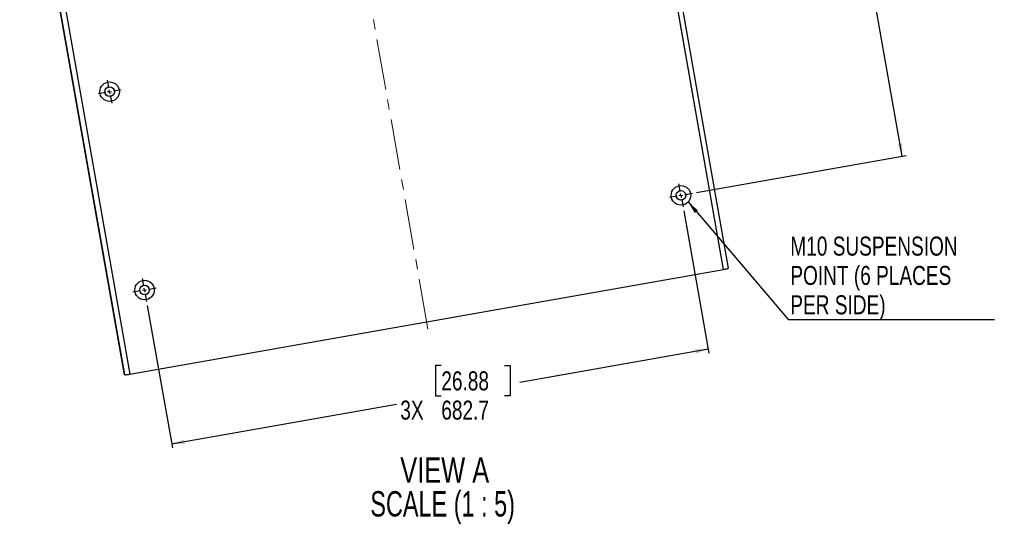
# Model space of a CAD drawing. Header units: millimetres. Extents: x 0 to 4205, y 0 to 2970.
# Tile 25 of 30: x 1836 to 3070, y 1576 to 2206. Entities that reach past the tile are written whole.
import ezdxf

# ---------------------------------------------------------------- set-up
doc = ezdxf.new("R2010")
doc.units = ezdxf.units.MM
doc.header["$LTSCALE"] = 5
doc.linetypes.add('CENTERX2', pattern=[20.32, 12.7, -2.54, 2.54, -2.54])
doc.layers.add('SLD-0', color=7, linetype='Continuous')
doc.styles.add('SLDTEXTSTYLE0', font='TXT', dxfattribs={"width": 0.75})
doc.styles.add('SLDTEXTSTYLE3', font='TXT', dxfattribs={"width": 0.692308})
doc.dimstyles.new('SLDDIMSTYLE0', dxfattribs={"dimtxt": 23.8125, "dimasz": 16, "dimexe": 0, "dimexo": 0.0625, "dimgap": 5.953125, "dimtad": 0, "dimtih": 1, "dimtoh": 1, "dimdec": 1, "dimrnd": 1e-09, "dimzin": 12, "dimdsep": 46, "dimtxsty": 'SLDTEXTSTYLE0', "dimsah": 1, "dimcen": 0.09, "dimadec": 0, "dimazin": 3, "dimtfac": 1, "dimtdec": 1, "dimtofl": 0, "dimtmove": 0, "dimatfit": 3, "dimfxl": 1, "dimfrac": 2, "dimtolj": 1, "dimtzin": 12, "dimarcsym": 0})
doc.dimstyles.new('SLDDIMSTYLE4', dxfattribs={"dimtxt": 0.18, "dimasz": 16, "dimexe": 0, "dimexo": 0.0625, "dimgap": 0, "dimtad": 0, "dimtih": 1, "dimtoh": 1, "dimdec": 0, "dimrnd": 1e-09, "dimzin": 0, "dimdsep": 46, "dimtxsty": 'Standard', "dimsah": 1, "dimcen": 0.09, "dimadec": 0, "dimazin": 0, "dimtfac": 16, "dimtdec": 0, "dimtofl": 0, "dimtmove": 0, "dimatfit": 3, "dimfxl": 1, "dimfrac": 2, "dimtolj": 1, "dimtzin": 0, "dimarcsym": 0})

# ---------------------------------------------------------------- blocks, each defined once
blk = doc.blocks.new('_D_24')
at = {"layer": 'SLD-0', "color": 7, "transparency": 16777216}
for p, q in [((2596.5, 2487.4), (2859.4, 2533.7)), ((2854.5, 2532.9), (2892, 2320.1)), ((2877.9, 2315.3), (2870.6, 2315.3)), ((2870.6, 2315.3), (2870.6, 2277.4)), ((2957, 2315.3), (2964.3, 2315.3)), ((2964.3, 2315.3), (2964.3, 2277.4)), ((2870.6, 2277.4), (2877.9, 2277.4)), ((2964.3, 2277.4), (2957, 2277.4)), ((2942.2, 2035.1), (2906, 2240.9)), ((2684.3, 1989.6), (2947.2, 2036))]:
    blk.add_line(p, q, dxfattribs=at)
for points in [[(2854.5, 2532.9), (2854.5, 2516.6), (2860, 2517.6)], [(2942.2, 2035.1), (2942.2, 2051.3), (2936.8, 2050.4)]]:
    blk.add_solid(points, dxfattribs=at)
at = {"layer": 'SLD-0', "color": 7, "transparency": 16777216, "char_height": 23.81, "attachment_point": 1, "style": 'SLDTEXTSTYLE0'}
for s, insert in [('19.90', (2877.9, 2308.1)), ('2X', (2826.5, 2271.6)), ('505.5', (2877.9, 2271.6))]:
    blk.add_mtext(s, dxfattribs=dict(at, insert=insert))
blk = doc.blocks.new('_D_25')
at = {"layer": 'SLD-0', "color": 7, "transparency": 16777216}
for p, q in [((2668.3, 1966.8), (2699.7, 1788.5)), ((1996, 1848.2), (2027.4, 1669.9)), ((2698.9, 1793.4), (2463, 1751.8)), ((2364.5, 1773), (2357.2, 1773)), ((2357.2, 1773), (2357.2, 1735.1)), ((2443.6, 1773), (2450.9, 1773)), ((2450.9, 1773), (2450.9, 1735.1)), ((2357.2, 1735.1), (2364.5, 1735.1)), ((2450.9, 1735.1), (2443.6, 1735.1)), ((2026.5, 1674.9), (2308.3, 1724.5))]:
    blk.add_line(p, q, dxfattribs=at)
for points in [[(2698.9, 1793.4), (2682.6, 1793.3), (2683.6, 1787.9)], [(2026.5, 1674.9), (2042.8, 1674.9), (2041.8, 1680.3)]]:
    blk.add_solid(points, dxfattribs=at)
at = {"layer": 'SLD-0', "color": 7, "transparency": 16777216, "char_height": 23.81, "attachment_point": 1, "style": 'SLDTEXTSTYLE0'}
for s, insert in [('26.88', (2364.5, 1765.8)), ('3X', (2313.1, 1729.2)), ('682.7', (2364.5, 1729.2))]:
    blk.add_mtext(s, dxfattribs=dict(at, insert=insert))
blk = doc.blocks.new('SW_NOTE_0_3')
at = {"layer": 'SLD-0', "color": 0, "char_height": 31.75, "attachment_point": 2}
for s, insert, style in [('VIEW A', (71.9, 40.9), 'SLDTEXTSTYLE0'), ('SCALE (1 : 5)', (69.3, -1.4), 'SLDTEXTSTYLE3')]:
    blk.add_mtext(s, dxfattribs=dict(at, insert=insert, style=style))
blk = doc.blocks.new('SW_NOTE_0_4')
at = {"layer": 'SLD-0', "color": 0}
blk.add_line((258.4, 0), (0, 0), dxfattribs=at)
at = {"layer": 'SLD-0', "color": 0, "attachment_point": 1, "style": 'SLDTEXTSTYLE0'}
for s, insert, char_height in [('M10 SUSPENSION', (2.5, 104.3), 23.812), ('POINT (6 PLACES', (2.5, 67.6), 23.812), ('PER SIDE)', (2.5, 30.8), 23.81)]:
    blk.add_mtext(s, dxfattribs=dict(at, insert=insert, char_height=char_height))
blk = doc.blocks.new('SW_CENTERMARKSYMBOL_8')
at = {"layer": 'SLD-0', "color": 0}
for p, q in [((-0.9, 4.9), (-2.6, 14.5)), ((0, 0), (-2.5, -0.4)), ((0, 0), (-0.4, 2.5)), ((0, 0), (2.5, 0.4)), ((0, 0), (0.4, -2.5)), ((4.9, 0.9), (14.5, 2.6)), ((-4.9, -0.9), (-14.5, -2.6)), ((0.9, -4.9), (2.6, -14.5))]:
    blk.add_line(p, q, dxfattribs=at)
blk = doc.blocks.new('SW_CENTERMARKSYMBOL_9')
at = {"layer": 'SLD-0', "color": 0}
for p, q in [((-0.9, 4.9), (-2.6, 14.5)), ((0, 0), (-2.5, -0.4)), ((0, 0), (-0.4, 2.5)), ((0, 0), (2.5, 0.4)), ((0, 0), (0.4, -2.5)), ((4.9, 0.9), (14.5, 2.6)), ((-4.9, -0.9), (-14.5, -2.6)), ((0.9, -4.9), (2.6, -14.5))]:
    blk.add_line(p, q, dxfattribs=at)
blk = doc.blocks.new('SW_CENTERMARKSYMBOL_10')
at = {"layer": 'SLD-0', "color": 0}
for p, q in [((-0.9, 4.9), (-2.6, 14.5)), ((0, 0), (-2.5, -0.4)), ((0, 0), (-0.4, 2.5)), ((0, 0), (2.5, 0.4)), ((0, 0), (0.4, -2.5)), ((4.9, 0.9), (14.5, 2.6)), ((-4.9, -0.9), (-14.5, -2.6)), ((0.9, -4.9), (2.6, -14.5))]:
    blk.add_line(p, q, dxfattribs=at)

msp = doc.modelspace()

# ---------------------------------------------------------------- linework, layer by layer
at = {"color": 7, "linetype": 'Continuous', "lineweight": 25}
for p, q in [((2718.349257, 1893.545335), (2601.863428, 2554.169299)), ((2718.344643, 1893.571498), (2601.863428, 2554.169299)), ((2724.520687, 1895.11367), (2609.04221, 2550.024654)), ((1857.49336, 2422.916772), (1973.979189, 1762.292809)), ((1857.49336, 2422.916772), (1973.974575, 1762.318971)), ((1967.643539, 1761.655808), (1852.165063, 2416.566791)), ((1973.974575, 1762.318971), (2718.344643, 1893.571498))]:
    msp.add_line(p, q, dxfattribs=at)
for centre, radius in [((1948.739595, 2116.066379), 12.192), ((1948.739595, 2116.066379), 5.9944), ((2664.875741, 1986.175989), 12.192), ((2664.875741, 1986.175989), 5.9944), ((1992.546307, 1867.62617), 12.192), ((1992.546307, 1867.62617), 5.9944)]:
    msp.add_circle(centre, radius, dxfattribs=at)
for points, knots in [([(2718.349257, 1893.545335), (2719.049989, 1893.674121), (2720.451424, 1893.931687), (2722.308208, 1894.34073), (2723.701883, 1894.707339), (2724.433694, 1894.971703), (2724.495836, 1895.073115), (2724.520687, 1895.11367)], [0, 0, 0, 0, 0.2139603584, 0.4279116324, 0.6421211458, 0.8568815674, 1, 1, 1, 1]), ([(1967.643539, 1761.655808), (1967.722268, 1761.615106), (1967.87973, 1761.533701), (1968.987119, 1761.584939), (1970.598353, 1761.761145), (1972.365432, 1762.01621), (1973.523332, 1762.214675), (1973.979189, 1762.292809)], [0, 0, 0, 0, 0.2154400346, 0.4308932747, 0.6460592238, 0.8606560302, 1, 1, 1, 1])]:
    msp.add_open_spline(points, degree=3, knots=knots, dxfattribs=at)
at = {"layer": 'SLD-0', "color": 7, "linetype": 'CENTERX2', "lineweight": 18}
msp.add_line((2347.818595, 1818.536657), (2213.036348, 2582.924768), dxfattribs=at)
at = {"layer": 'SLD-0', "color": 7}
msp.add_line((1967.348096, 1761.603708), (1836.038812, 2506.295665), dxfattribs=at)

# ---------------------------------------------------------------- block references
for name, p in [('SW_CENTERMARKSYMBOL_8', (1948.739595, 2116.066379)), ('SW_CENTERMARKSYMBOL_10', (2664.875741, 1986.175989)), ('SW_NOTE_0_4', (2799.483173, 1830.254804)), ('SW_CENTERMARKSYMBOL_9', (1992.546307, 1867.62617))]:
    msp.add_blockref(name, p, dxfattribs=at)
at = {"layer": 'SLD-0'}
msp.add_blockref('SW_NOTE_0_3', (2296.863006, 1617.1593), dxfattribs=at)

# ---------------------------------------------------------------- dimensions: what is measured, and where the dimension line sits
at = {"layer": 'SLD-0', "color": 7}
for base, p1, p2, angle, text, picture, middle in [((2942.246446, 2035.083928), (2591.572329, 2486.508155), (2679.344537, 1988.727228), 280, '2X<>', '_D_24', (2898.97608, 2280.482372)), ((2698.866878, 1793.402675), (1995.097546, 1853.157374), (2667.42698, 1971.707194), 10, '3X<>', '_D_25', (2385.615371, 1738.167982))]:
    dim = msp.add_linear_dim(base=base, p1=p1, p2=p2, angle=angle, text=text, dimstyle='SLDDIMSTYLE0', dxfattribs=at)
    dim.commit()
    dim.dimension.update_dxf_attribs({"geometry": picture, "text_midpoint": middle, "dimtype": 160})

# ---------------------------------------------------------------- leaders
msp.add_leader([(2673.875124, 1977.950664), (2799.483173, 1830.254804)], dimstyle='SLDDIMSTYLE4', dxfattribs=at)

doc.saveas('drawing.dxf')
